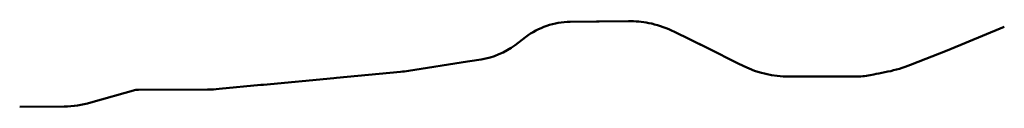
# Model space of a CAD drawing. Header units: millimetres. Extents: x 217543 to 221437, y 585041 to 585379.
import ezdxf

# ---------------------------------------------------------------- set-up
doc = ezdxf.new("R2010")
doc.units = ezdxf.units.MM
doc.layers.add('01-Boorlijn', color=1, linetype='Continuous')
doc.layers.add('01-HDD Noorderzijlvest', color=1, linetype='Continuous', lineweight=5)
doc.layers.add('01-Trace Noorderzijlvest', color=40, linetype='Continuous', lineweight=5)
doc.layers.add('N-WA-VARIANT 1A', color=40, linetype='Continuous', lineweight=50, true_color=0xfdbc26)

msp = doc.modelspace()

# ---------------------------------------------------------------- linework, layer by layer
at = {"layer": '01-Boorlijn', "color": 1, "lineweight": 50}
for points in [[(220037, 585350.6), (220036.9, 585350.6)], [(220041.2, 585365), (220041.2, 585365.1)], [(220920.5, 585168.7), (220930.1, 585170.6)]]:
    msp.add_lwpolyline(points, dxfattribs=at)
at = {"layer": '01-HDD Noorderzijlvest', "lineweight": 50}
for points in [[(219824.2, 585378.4), (219720.2, 585376.9, 0.159438), (219543.7, 585316.4), (219501.9, 585284.9, -0.123248), (219367.8, 585228), (219323.6, 585221)], [(220042.2, 585369.5), (220030.5, 585371.9, 0.050049), (219950.9, 585379.2), (219834.2, 585378.3)], [(220217.7, 585295.1), (220259, 585274.6), (220132, 585337.6, 0.059774), (220042.2, 585369.5, 0.059774)], [(220939.9, 585172.6), (220976, 585179.8, 0.047253), (221066.4, 585206.8), (221211.3, 585262.9), (221436.7, 585356.9)], [(218795.9, 585155.5), (219049.4, 585179, 0.015881), (219080.9, 585182.9), (219313.7, 585219.5)], [(220920.5, 585168.7), (220905.8, 585165.8, -0.048937), (220847.5, 585160.1), (220584.8, 585159.9, -0.115816), (220406.7, 585201.6), (220398.8, 585205.6)], [(218012.3, 585107.8), (218286.3, 585109.1, 0.022703), (218331.7, 585111.4), (218497.2, 585127.2)], [(217543, 585040.7), (217718.7, 585042.1, 0.067159), (217824.6, 585057.3), (218002.3, 585107.8)]]:
    msp.add_lwpolyline(points, format="xyb", dxfattribs=at)
for points in [[(220389.7, 585209.7), (220259, 585274.6)], [(218507.2, 585128.1), (218785.9, 585154.5)]]:
    msp.add_lwpolyline(points, dxfattribs=at)
at = {"layer": '01-Trace Noorderzijlvest', "lineweight": 50, "ltscale": 0.1}
for points in [[(218497.2, 585127.2), (218507.2, 585128.1)], [(218002.3, 585107.8), (218012.3, 585107.8)]]:
    msp.add_lwpolyline(points, dxfattribs=at)
at = {"layer": 'N-WA-VARIANT 1A', "lineweight": 50}
for points in [[(219824.2, 585378.4), (219834.2, 585378.3)], [(219313.7, 585219.5), (219323.6, 585221)], [(220389.7, 585209.7), (220398.8, 585205.6)], [(218785.9, 585154.5), (218795.9, 585155.5)], [(220930.1, 585170.6), (220939.9, 585172.6)]]:
    msp.add_lwpolyline(points, dxfattribs=at)

doc.saveas('drawing.dxf')
